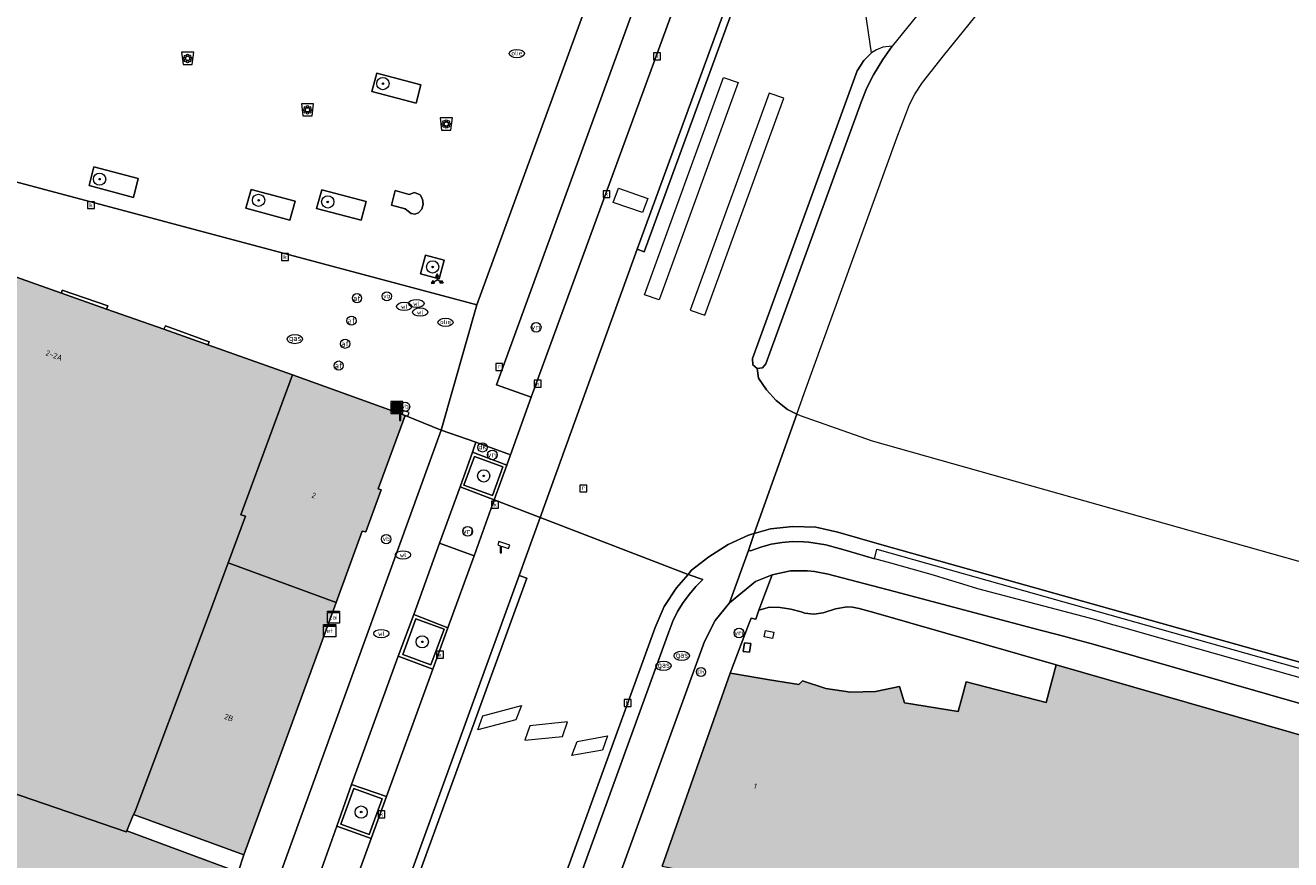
# Model space of a CAD drawing. Header units: metres. Extents: x 196496 to 197479, y 355250 to 356324.
# Tile 110 of 119: x 197276 to 197358, y 356019 to 356073. Entities that reach past the tile are written whole.
import ezdxf
from ezdxf.enums import TextEntityAlignment as Align

# ---------------------------------------------------------------- set-up
doc = ezdxf.new("R2010")
doc.units = ezdxf.units.M
doc.layers.get('0').update_dxf_attribs({"lineweight": 9})
for name, color, linetype, lineweight in [('B-WE-GR-BLOEMBAK-S', 251, 'Continuous', 9), ('B-WE-GR-BOOM-S', 251, 'Continuous', 9), ('B-WE-IE-MEUBILAIR_WEGMEUBILAIR-GV', 251, 'Continuous', 9), ('B-WE-IE-MEUBILAIR_WEGMEUBILAIR-S', 251, 'Continuous', 9), ('B-WE-IE-MEUBILAIR_WEGMEUBILAIR_PAAL-S', 251, 'Continuous', 9), ('B-WE-IE-MEUBILAIR_WEGMEUBILAIR_VERKEERSBORD-S', 251, 'Continuous', 9), ('B-WE-IE-TERREINAFSCHEIDING_KUNSTMATIG_MUUR-GV', 251, 'Continuous', 9), ('B-WE-KL-BRANDSTOF_PUT-S', 251, 'Continuous', 9), ('B-WE-KL-DATA-S', 251, 'Continuous', 9), ('B-WE-KL-DATA_KABELBED-G', 251, 'Continuous', 9), ('B-WE-KL-ET_KAST-S', 251, 'Continuous', 9), ('B-WE-KL-GAS_PUT-S', 251, 'Continuous', 9), ('B-WE-KL-WATER-S', 251, 'Continuous', 9), ('B-WE-OG-BEBOUWING-GV', 251, 'Continuous', 9), ('B-WE-OG-BEBOUWING_HUISNUMMER-T35', 90, 'Continuous', 9), ('B-WE-OG-TERREIN_ERF-GV', 251, 'Continuous', 9), ('B-WE-RI-GWA_KOLK-S', 251, 'Continuous', 9), ('B-WE-RI-GWA_RIOOLPUT-S', 251, 'Continuous', 9), ('B-WE-VH-ONVERHARD-GV', 251, 'Continuous', 9), ('B-WE-VH-VERHARDING_ASFALT-GV', 251, 'Continuous', 9), ('B-WE-VH-VERHARDING_BETON-GV', 251, 'Continuous', 9), ('B-WE-VH-VERHARDING_BETONSTRAATSTEEN-GV', 251, 'Continuous', 9), ('B-WE-VH-VERHARDING_OPEN-GV', 251, 'Continuous', 9), ('B-WE-VH-VERHARDING_STRAATBAKSTEEN-GV', 251, 'Continuous', 9), ('B-WE-VH-VERHARDING_TEGEL-GV', 251, 'Continuous', 9), ('B-WE-VW-AFSLUITPAAL-S', 251, 'Continuous', 9), ('B-WE-VW-VRI-S', 251, 'Continuous', 9)]:
    doc.layers.add(name, color=color, linetype=linetype, lineweight=lineweight)
doc.layers.add('X-XX-AL-PRESENTATIE_GEBOUW3-V', color=7, linetype='Continuous', lineweight=9, true_color=0xebe1d6)
doc.styles.add('NLCS-ISO', font='NLCS-ISO.ttf')
doc.styles.add('NLCS-ISO-ANNOTATIEF-T35', font='NLCS-ISO.ttf', dxfattribs={"height": 3.5})

# ---------------------------------------------------------------- blocks, each defined once
blk = doc.blocks.new('SIE-WEG_AFVALBAK-SO')
at = {"linetype": 'ByBlock', "lineweight": 18}
h = blk.add_hatch(color=0, dxfattribs=at)
h.dxf.hatch_style = 1
h.paths.add_polyline_path([(-1.5, -1.5), (1.5, -1.5), (1.5, 1.5), (-1.5, 1.5)])
at = {"color": 0, "linetype": 'ByBlock', "lineweight": 18}
for points in [[(-2, -2), (2, -2), (2, 2), (-2, 2)], [(-1.5, -1.5), (1.5, -1.5), (1.5, 1.5), (-1.5, 1.5)]]:
    blk.add_lwpolyline(points, close=True, dxfattribs=at)
blk = doc.blocks.new('SGR-BLOEMBAK-SO')
at = {"color": 0, "linetype": 'ByBlock', "lineweight": 18}
blk.add_lwpolyline([(-1.5, -2), (1.5, -2), (2, 2), (-2, 2)], close=True, dxfattribs=at)
for centre, radius in [((-1.05, 0), 0.35), ((-0.74, 0.74), 0.35), ((0, 0), 0.7), ((0, 1.05), 0.35), ((0.74, 0.74), 0.35), ((1.05, 0), 0.35), ((-0.74, -0.74), 0.35), ((0, -1.05), 0.35), ((0.74, -0.74), 0.35)]:
    blk.add_circle(centre, radius, dxfattribs=at)
blk = doc.blocks.new('SIE-WEG_VERKEERSBORD_WEGWIJZER-SO')
at = {"linetype": 'ByBlock', "lineweight": 18}
h = blk.add_hatch(color=0, dxfattribs=at)
h.dxf.hatch_style = 1
h.paths.add_polyline_path([(0.5, 1), (0, 2), (-0.5, 1)])
h = blk.add_hatch(color=0, dxfattribs=at)
h.dxf.hatch_style = 1
h.paths.add_polyline_path([(-1.38, -0.22), (-2, -1.15), (-0.88, -1.09)])
h = blk.add_hatch(color=0, dxfattribs=at)
h.dxf.hatch_style = 1
h.paths.add_polyline_path([(1.38, -0.22), (2, -1.15), (0.88, -1.09)])
at = {"color": 0, "linetype": 'ByBlock', "lineweight": 18}
for points in [[(-1.13, -0.65), (0, 0)], [(0, 1), (0, 0)], [(1.13, -0.65), (0, 0)]]:
    blk.add_lwpolyline(points, dxfattribs=at)
for points in [[(0.5, 1), (0, 2), (-0.5, 1)], [(-1.38, -0.22), (-2, -1.15), (-0.88, -1.09)], [(1.38, -0.22), (2, -1.15), (0.88, -1.09)]]:
    blk.add_lwpolyline(points, close=True, dxfattribs=at)
blk = doc.blocks.new('SKL-ET_KAST_ELEKTRA-SO')
at = {"color": 0, "linetype": 'ByBlock', "lineweight": 18}
for points in [[(-2, 2), (2, 2), (2, 1.68), (-2, 1.68)], [(-2, 1.52), (2, 1.52), (2, -2), (-2, -2)]]:
    blk.add_lwpolyline(points, close=True, dxfattribs=at)
at = {"color": 0, "linetype": 'ByBlock', "lineweight": 18, "style": 'NLCS-ISO'}
blk.add_text('et', height=1.5, dxfattribs=at).set_placement((0, 0), align=Align.MIDDLE_CENTER)
blk = doc.blocks.new('SKL-DATA_SIGNAAL_CAIKAST-SO')
at = {"color": 0, "linetype": 'ByBlock', "lineweight": 18}
for points in [[(-2, 2), (2, 2), (2, 1.68), (-2, 1.68)], [(-2, 1.52), (2, 1.52), (2, -2), (-2, -2)]]:
    blk.add_lwpolyline(points, close=True, dxfattribs=at)
at = {"color": 0, "linetype": 'ByBlock', "lineweight": 18, "style": 'NLCS-ISO'}
blk.add_text('cai', height=1.5, dxfattribs=at).set_placement((0, 0), align=Align.MIDDLE_CENTER)
blk = doc.blocks.new('SIE-WEG_PAAL_VERKEERSBORD-SO')
at = {"color": 0, "linetype": 'ByBlock', "lineweight": 18}
blk.add_circle((0, 0), 1.5, dxfattribs=at)
at = {"color": 0, "linetype": 'ByBlock', "lineweight": 18, "style": 'NLCS-ISO'}
blk.add_text('vb', height=1.5, dxfattribs=at).set_placement((0, 0.13), align=Align.MIDDLE_CENTER)
blk = doc.blocks.new('SKL-VRI_PAAL-SO')
at = {"lineweight": 18}
blk.add_circle((0, 0), 1.59, dxfattribs=at)
at = {"lineweight": 18, "style": 'NLCS-ISO'}
blk.add_text('vri', height=1.8, dxfattribs=at).set_placement((-0.06, 0.08), align=Align.MIDDLE_CENTER)
blk = doc.blocks.new('SIE-WEG_PAAL_DRUKKNOPPAAL-SO')
at = {"color": 0, "linetype": 'ByBlock', "lineweight": 18}
blk.add_circle((0, 0), 1.5, dxfattribs=at)
at = {"color": 0, "linetype": 'ByBlock', "lineweight": 18, "style": 'NLCS-ISO'}
blk.add_text('dk', height=1.5, dxfattribs=at).set_placement((0, 0.15), align=Align.MIDDLE_CENTER)
blk = doc.blocks.new('SVW-AFSLUITPAAL-SO')
at = {"lineweight": 18}
blk.add_circle((0, 0), 1.5, dxfattribs=at)
at = {"lineweight": 18, "style": 'NLCS-ISO'}
blk.add_text('af', height=1.8, dxfattribs=at).set_placement((0, 0), align=Align.MIDDLE_CENTER)
blk = doc.blocks.new('SKL-WATER_WATERLEIDINGPUT-SO')
at = {"color": 0, "linetype": 'ByBlock', "lineweight": 18}
blk.add_ellipse((0, 0), major_axis=(2.5, 0), ratio=0.54, dxfattribs=at)
at = {"color": 0, "linetype": 'ByBlock', "lineweight": 18, "style": 'NLCS-ISO'}
blk.add_text('wl', height=1.5, dxfattribs=at).set_placement((0, 0), align=Align.MIDDLE_CENTER)
blk = doc.blocks.new('SRI-KOLK-SO')
at = {"color": 0, "linetype": 'ByBlock', "lineweight": 18}
blk.add_lwpolyline([(-1.125, -1.125), (1.125, -1.125), (1.125, 1.125), (-1.125, 1.125)], close=True, dxfattribs=at)
at = {"color": 0, "linetype": 'ByBlock', "lineweight": 18, "style": 'NLCS-ISO'}
blk.add_text('k', height=1.5, dxfattribs=at).set_placement((0, 0), align=Align.MIDDLE_CENTER)
blk = doc.blocks.new('SKL-GAS_PUT-SO')
at = {"color": 0, "linetype": 'ByBlock', "lineweight": 18}
blk.add_ellipse((0, 0), major_axis=(2.5, 0), ratio=0.601255, dxfattribs=at)
at = {"color": 0, "linetype": 'ByBlock', "lineweight": 18, "style": 'NLCS-ISO'}
blk.add_text('gas', height=1.8, dxfattribs=at).set_placement((0.12, 0.3), align=Align.MIDDLE_CENTER)
blk = doc.blocks.new('SKL-BENZINEPUT_OLIEPUT-SO')
at = {"color": 0, "linetype": 'ByBlock', "lineweight": 18}
blk.add_ellipse((0, 0), major_axis=(2.5, 0), ratio=0.54, dxfattribs=at)
at = {"color": 0, "linetype": 'ByBlock', "lineweight": 18, "style": 'NLCS-ISO'}
blk.add_text('olie', height=1.5, dxfattribs=at).set_placement((0, 0.16), align=Align.MIDDLE_CENTER)
blk = doc.blocks.new('SRI-PUT_INSPECTIEPUT_RIOOLPUT-SO')
at = {"color": 0, "linetype": 'ByBlock', "lineweight": 18}
blk.add_lwpolyline([(-1.12, -1.12), (1.12, -1.12), (1.12, 1.12), (-1.12, 1.12)], close=True, dxfattribs=at)
at = {"color": 0, "linetype": 'ByBlock', "lineweight": 18, "style": 'NLCS-ISO'}
blk.add_text('r', height=1.5, dxfattribs=at).set_placement((0, 0.28), align=Align.MIDDLE_CENTER)
blk = doc.blocks.new('SIE-WEG_CAMERA-SO')
at = {"color": 0, "linetype": 'ByBlock', "lineweight": 18}
blk.add_lwpolyline([(-1.22, 0.41), (-1.22, -1.92), (-0.72, -1.92), (-0.72, 0.25), (1.55, -0.53), (1.95, 0.66), (-1.6, 1.86), (-2, 0.68)], close=True, dxfattribs=at)
blk = doc.blocks.new('SGR-BOOM_01-SO')
at = {"linetype": 'ByBlock', "lineweight": 18}
h = blk.add_hatch(color=0, dxfattribs=at)
h.dxf.hatch_style = 1
edge = h.paths.add_edge_path()
edge.add_arc((0, 0), 0.25, 0, 360)
at = {"color": 0, "linetype": 'ByBlock', "lineweight": 18}
for radius in [2, 0.25]:
    blk.add_circle((0, 0), radius, dxfattribs=at)

msp = doc.modelspace()

# ---------------------------------------------------------------- hatches: boundary and pattern name
at = {"layer": 'X-XX-AL-PRESENTATIE_GEBOUW3-V'}
for points in [[(197282.352, 356020.731), (197282.765, 356021.751), (197282.8, 356021.805), (197282.891, 356021.946), (197287.343, 356033.849), (197288.976, 356038.24), (197290.113, 356041.293), (197289.819, 356041.381), (197293.187, 356050.527), (197287.644, 356052.487), (197284.779, 356053.501), (197281.034, 356054.825), (197278.089, 356055.867), (197274.478, 356057.144), (197274.467, 356057.043), (197274.301, 356057.103), (197269.975, 356044.061), (197267.507, 356037.096), (197266.493, 356034.454), (197265.08, 356030.614), (197263.77, 356027.004), (197273.842, 356023.556), (197282.324, 356020.662)], [(197300.551, 356047.873), (197293.187, 356050.527), (197289.819, 356041.381), (197290.113, 356041.293), (197288.976, 356038.24), (197296.043, 356035.66), (197297.747, 356040.316), (197297.966, 356040.259), (197298.969, 356043.011), (197298.792, 356043.077)], [(197282.8, 356021.805), (197290.006, 356019.167), (197296.043, 356035.66), (197288.976, 356038.24), (197287.343, 356033.849), (197282.891, 356021.946)], [(197279.591, 356015.147), (197287.478, 356012.229), (197289.628, 356018.039), (197282.352, 356020.731), (197282.324, 356020.662), (197273.842, 356023.556), (197263.77, 356027.004), (197265.08, 356030.614), (197263.446, 356031.086), (197253.667, 355998.587), (197262.974, 355995.736), (197265.397, 356002.024), (197268.626, 356010.402), (197271.595, 356018.105)], [(197366.568, 355994.363), (197369.005, 356002.678), (197371.669, 356011.77), (197372.543, 356014.752), (197372.67, 356015.186), (197371.441, 356017.282), (197371.215, 356017.667), (197370.835, 356018.315), (197372.062, 356023.099), (197372.093, 356023.221), (197372.095, 356023.23), (197343.072, 356031.57), (197342.418, 356029.117), (197337.191, 356030.474), (197336.906, 356029.396), (197336.676, 356028.528), (197333.163, 356029.095), (197332.846, 356030.158), (197331.271, 356029.837), (197329.64, 356029.79), (197328.026, 356030.026), (197326.499, 356030.529), (197326.258, 356030.29), (197324.356, 356030.604), (197322.052, 356030.984), (197321.783, 356031.028), (197317.345, 356018.428), (197318.732, 356018.134), (197315.951, 356007.576), (197332.697, 356003.152), (197332.573, 356002.806), (197344.043, 355999.836), (197344.145, 356000.121), (197365.073, 355994.551), (197365.469, 355994.448), (197366.505, 355994.179), (197366.514, 355994.177)]]:
    msp.add_hatch(color=256, dxfattribs=at).paths.add_polyline_path(points)

# ---------------------------------------------------------------- linework, layer by layer
at = {"layer": 'B-WE-IE-MEUBILAIR_WEGMEUBILAIR-GV', "flags": 128}
for points in [[(197298.696, 356070.244), (197298.362, 356069.04), (197301.256, 356068.266), (197301.567, 356069.479)], [(197279.899, 356062.901), (197282.792, 356062.109), (197283.111, 356063.357), (197280.212, 356064.116)], [(197290.134, 356061.407), (197293.013, 356060.623), (197293.359, 356061.861), (197290.477, 356062.628)], [(197294.761, 356061.386), (197297.662, 356060.623), (197298, 356061.853), (197295.106, 356062.614)], [(197301.87, 356058.351), (197301.539, 356057.123), (197302.762, 356056.801), (197303.094, 356058.018)], [(197306.931, 356044.503), (197305.066, 356045.197), (197304.386, 356043.326), (197306.247, 356042.641)], [(197303.085, 356033.909), (197301.24, 356034.587), (197300.387, 356032.255), (197302.225, 356031.573)], [(197299.045, 356022.82), (197297.189, 356023.496), (197296.344, 356021.166), (197298.194, 356020.487)]]:
    msp.add_lwpolyline(points, close=True, dxfattribs=at)
at = {"layer": 'B-WE-IE-TERREINAFSCHEIDING_KUNSTMATIG_MUUR-GV', "flags": 128}
msp.add_lwpolyline([(197322.714, 356033.022), (197322.634, 356032.453), (197323.05, 356032.394), (197323.13, 356032.963)], close=True, dxfattribs=at)
at = {"layer": 'B-WE-KL-DATA_KABELBED-G', "flags": 128}
for points in [[(197317.135, 356055.429), (197316.188, 356055.748), (197321.337, 356069.959), (197322.292, 356069.628)], [(197317.135, 356055.429), (197316.188, 356055.748), (197321.337, 356069.959), (197322.292, 356069.628)], [(197325.282, 356068.611), (197324.33, 356068.935), (197319.165, 356054.747), (197320.125, 356054.423)], [(197325.282, 356068.611), (197324.33, 356068.935), (197319.165, 356054.747), (197320.125, 356054.423)], [(197314.144, 356061.793), (197314.484, 356062.715), (197316.39, 356062.051), (197316.049, 356061.123)], [(197314.144, 356061.793), (197314.484, 356062.715), (197316.39, 356062.051), (197316.049, 356061.123)], [(197305.297, 356027.327), (197305.615, 356028.249), (197308.155, 356028.923), (197307.784, 356027.99)], [(197305.297, 356027.327), (197305.615, 356028.249), (197308.155, 356028.923), (197307.784, 356027.99)], [(197310.819, 356026.894), (197311.161, 356027.846), (197308.689, 356027.6), (197308.371, 356026.66)], [(197310.819, 356026.894), (197311.161, 356027.846), (197308.689, 356027.6), (197308.371, 356026.66)], [(197313.432, 356025.997), (197311.437, 356025.656), (197311.789, 356026.576), (197313.765, 356026.94)], [(197313.432, 356025.997), (197311.437, 356025.656), (197311.789, 356026.576), (197313.765, 356026.94)]]:
    msp.add_lwpolyline(points, close=True, dxfattribs=at)
at = {"layer": 'B-WE-OG-BEBOUWING-GV', "flags": 128}
for points in [[(197282.352, 356020.731), (197282.765, 356021.751), (197282.8, 356021.805), (197282.891, 356021.946), (197287.343, 356033.849), (197288.976, 356038.24), (197290.113, 356041.293), (197289.819, 356041.381), (197293.187, 356050.527), (197287.644, 356052.487), (197284.779, 356053.501), (197281.034, 356054.825), (197278.089, 356055.867), (197274.478, 356057.144), (197274.467, 356057.043), (197274.301, 356057.103), (197269.975, 356044.061), (197267.507, 356037.096), (197266.493, 356034.454), (197265.08, 356030.614), (197263.77, 356027.004), (197273.842, 356023.556), (197282.324, 356020.662)], [(197300.551, 356047.873), (197293.187, 356050.527), (197289.819, 356041.381), (197290.113, 356041.293), (197288.976, 356038.24), (197296.043, 356035.66), (197297.747, 356040.316), (197297.966, 356040.259), (197298.969, 356043.011), (197298.792, 356043.077)], [(197282.8, 356021.805), (197290.006, 356019.167), (197296.043, 356035.66), (197288.976, 356038.24), (197287.343, 356033.849), (197282.891, 356021.946)], [(197279.591, 356015.147), (197287.478, 356012.229), (197289.628, 356018.039), (197282.352, 356020.731), (197282.324, 356020.662), (197273.842, 356023.556), (197263.77, 356027.004), (197265.08, 356030.614), (197263.446, 356031.086), (197253.667, 355998.587), (197262.974, 355995.736), (197265.397, 356002.024), (197268.626, 356010.402), (197271.595, 356018.105)]]:
    msp.add_lwpolyline(points, close=True, dxfattribs=at)
msp.add_lwpolyline([(197372.095, 356023.23), (197343.072, 356031.57), (197342.418, 356029.117), (197337.191, 356030.474), (197336.906, 356029.396), (197336.676, 356028.528), (197333.163, 356029.095), (197332.846, 356030.158), (197331.271, 356029.837), (197329.64, 356029.79), (197328.026, 356030.026), (197326.499, 356030.529), (197326.258, 356030.29), (197324.356, 356030.604), (197322.052, 356030.984), (197321.783, 356031.028), (197317.345, 356018.428), (197318.732, 356018.134), (197315.951, 356007.576), (197332.697, 356003.152), (197332.573, 356002.806), (197344.043, 355999.836), (197344.145, 356000.121), (197365.073, 355994.551)], dxfattribs=at)
at = {"layer": 'B-WE-OG-TERREIN_ERF-GV', "flags": 128}
for points in [[(197322.052, 356030.984), (197324.356, 356030.604), (197326.258, 356030.29), (197326.499, 356030.529), (197328.026, 356030.026), (197329.64, 356029.79), (197331.271, 356029.837), (197332.846, 356030.158), (197333.163, 356029.095), (197336.676, 356028.528), (197336.906, 356029.396), (197337.191, 356030.474), (197342.418, 356029.117), (197343.072, 356031.57), (197331.159, 356035.003), (197330.199, 356035.266), (197329.769, 356035.352), (197329.426, 356035.365), (197328.654, 356035.225), (197327.86, 356034.964), (197327.253, 356034.895), (197326.668, 356034.961), (197326.416, 356035.039), (197325.741, 356035.213), (197325.041, 356035.321), (197324.343, 356035.345), (197323.658, 356035.159), (197323.449, 356034.565), (197323.151, 356034.63), (197322.982, 356034.184), (197322.746, 356033.563), (197322.745, 356033.56), (197321.783, 356031.028)], [(197324.006, 356033.403), (197324.09, 356033.815), (197324.639, 356033.702), (197324.555, 356033.291)], [(197322.714, 356033.022), (197323.13, 356032.963), (197323.05, 356032.394), (197322.634, 356032.453)], [(197282.352, 356020.731), (197289.628, 356018.039), (197290.006, 356019.167), (197282.8, 356021.805), (197282.765, 356021.751)]]:
    msp.add_lwpolyline(points, close=True, dxfattribs=at)
at = {"layer": 'B-WE-VH-ONVERHARD-GV', "flags": 128}
for points in [[(197298.696, 356070.244), (197298.362, 356069.04), (197301.256, 356068.266), (197301.567, 356069.479)], [(197279.899, 356062.901), (197282.792, 356062.109), (197283.111, 356063.357), (197280.212, 356064.116)], [(197290.134, 356061.407), (197293.013, 356060.623), (197293.359, 356061.861), (197290.477, 356062.628)], [(197294.761, 356061.386), (197297.662, 356060.623), (197298, 356061.853), (197295.106, 356062.614)], [(197301.87, 356058.351), (197301.539, 356057.123), (197302.762, 356056.801), (197303.094, 356058.018)], [(197306.931, 356044.503), (197305.066, 356045.197), (197304.386, 356043.326), (197306.247, 356042.641)], [(197303.085, 356033.909), (197301.24, 356034.587), (197300.387, 356032.255), (197302.225, 356031.573)], [(197299.045, 356022.82), (197297.189, 356023.496), (197296.344, 356021.166), (197298.194, 356020.487)]]:
    msp.add_lwpolyline(points, close=True, dxfattribs=at)
at = {"layer": 'B-WE-VH-VERHARDING_ASFALT-GV', "flags": 128}
for points in [[(197324.679, 356081.848), (197316.165, 356058.559), (197315.706, 356058.729), (197309.369, 356041.209), (197319.033, 356037.487), (197319.262, 356037.755), (197320.382, 356038.642), (197321.638, 356039.446), (197322.984, 356040.051), (197323.348, 356040.154), (197326.126, 356047.961), (197325.522, 356048.266), (197324.786, 356048.84), (197324.151, 356049.541), (197323.638, 356050.313), (197323.534, 356050.938), (197323.262, 356051.168), (197323.228, 356051.586), (197330.087, 356070.388), (197330.507, 356071.069), (197331.01, 356071.56), (197330.387, 356075.866)], [(197277.764, 355934.062), (197281.589, 355945.089), (197282.298, 355946.944), (197284.319, 355952.649), (197284.769, 355953.872), (197287.318, 355960.877), (197288.914, 355965.268), (197292.474, 355966.922), (197299.159, 355985.265), (197301.911, 355992.811), (197308.706, 356011.518), (197310.75, 356017.169), (197316.878, 356034.012), (197317.465, 356035.383), (197318.273, 356036.597), (197319.033, 356037.487), (197309.369, 356041.209), (197307.994, 356037.407), (197308.501, 356037.232), (197278.994, 355956.19), (197277.651, 355952.399), (197276.968, 355950.522), (197276.304, 355948.628), (197274.96, 355944.848)]]:
    msp.add_lwpolyline(points, dxfattribs=at)
msp.add_lwpolyline([(197326.126, 356047.961), (197323.348, 356040.154), (197324.412, 356040.458), (197325.866, 356040.611), (197327.369, 356040.564), (197328.804, 356040.249), (197331.68, 356039.413), (197374.892, 356027.296), (197376.523, 356033.472), (197364.117, 356036.87), (197331.088, 356046.192), (197326.374, 356047.836)], close=True, dxfattribs=at)
at = {"layer": 'B-WE-VH-VERHARDING_BETON-GV', "flags": 128}
for points in [[(197321.261, 356083.139), (197308.772, 356049.073), (197307.436, 356045.307), (197307.186, 356044.618), (197306.371, 356042.364), (197309.369, 356041.209), (197315.706, 356058.729), (197324.214, 356082.016)], [(197273.324, 355941.728), (197276.499, 355950.683), (197279.207, 355958.243), (197291.902, 355993.114), (197307.994, 356037.407), (197309.369, 356041.209), (197306.371, 356042.364), (197305.045, 356038.699), (197303.334, 356034.002), (197302.346, 356031.289), (197299.318, 356022.971), (197298.32, 356020.231), (197295.667, 356012.929), (197294.684, 356010.224), (197288.885, 355994.263), (197287.908, 355991.574), (197283.921, 355980.596), (197282.937, 355977.887), (197278.809, 355966.521), (197277.823, 355963.806), (197275.466, 355957.317)]]:
    msp.add_lwpolyline(points, dxfattribs=at)
at = {"layer": 'B-WE-VH-VERHARDING_BETONSTRAATSTEEN-GV', "flags": 128}
for points in [[(197316.22, 356085.188), (197305.221, 356055.101), (197302.905, 356046.91), (197305.17, 356046.123), (197307.436, 356045.307), (197308.772, 356049.073), (197306.511, 356049.865), (197318.893, 356083.797)], [(197335.265, 356075.603), (197332.365, 356071.994), (197331.755, 356071.138), (197331.137, 356070.126), (197330.703, 356069.27), (197330.344, 356068.346), (197324.115, 356051.25), (197323.893, 356050.981), (197323.534, 356050.938), (197323.638, 356050.313), (197324.151, 356049.541), (197324.786, 356048.84), (197325.522, 356048.266), (197326.126, 356047.961), (197326.646, 356049.381), (197327.809, 356052.626), (197332.679, 356066.014), (197333.228, 356067.483), (197333.505, 356068.182), (197333.853, 356068.862), (197334.345, 356069.615), (197334.901, 356070.349), (197335.707, 356071.361), (197338.699, 356075.062)], [(197265.475, 355936.18), (197269.841, 355948.608), (197270.809, 355951.334), (197275.577, 355964.612), (197276.568, 355967.337), (197280.692, 355978.693), (197281.68, 355981.413), (197285.668, 355992.367), (197286.653, 355995.09), (197292.453, 356011.036), (197293.465, 356013.728), (197296.077, 356021.043), (197297.05, 356023.766), (197300.095, 356032.148), (197301.105, 356034.858), (197302.794, 356039.518), (197304.132, 356043.212), (197304.942, 356045.472), (197305.17, 356046.123), (197302.905, 356046.91), (197293.825, 356021.865), (197270.927, 355958.803), (197265.227, 355942.744), (197256.947, 355919.08)], [(197269.989, 355895.794), (197287.914, 355944.633), (197295.619, 355965.783), (197311.564, 356009.605), (197320.097, 356033.103), (197320.799, 356034.47), (197321.739, 356035.625), (197322.984, 356039.052), (197323.348, 356040.154), (197322.984, 356040.051), (197321.638, 356039.446), (197320.382, 356038.642), (197319.262, 356037.755), (197319.033, 356037.487), (197319.995, 356037.144), (197319.541, 356036.705), (197319.126, 356036.193), (197318.719, 356035.643), (197318.333, 356035.063), (197318.038, 356034.43), (197317.778, 356033.743), (197309.282, 356010.316), (197285.762, 355945.751), (197281.068, 355933.087)]]:
    msp.add_lwpolyline(points, dxfattribs=at)
for points in [[(197307.436, 356045.307), (197305.17, 356046.123), (197304.942, 356045.472), (197307.186, 356044.618)], [(197304.132, 356043.212), (197306.371, 356042.364), (197307.186, 356044.618), (197304.942, 356045.472)], [(197306.931, 356044.503), (197306.247, 356042.641), (197304.386, 356043.326), (197305.066, 356045.197)], [(197301.105, 356034.858), (197300.095, 356032.148), (197302.346, 356031.289), (197303.334, 356034.002)], [(197303.085, 356033.909), (197302.225, 356031.573), (197300.387, 356032.255), (197301.24, 356034.587)], [(197299.318, 356022.971), (197297.05, 356023.766), (197296.077, 356021.043), (197298.32, 356020.231)], [(197299.045, 356022.82), (197298.194, 356020.487), (197296.344, 356021.166), (197297.189, 356023.496)]]:
    msp.add_lwpolyline(points, close=True, dxfattribs=at)
at = {"layer": 'B-WE-VH-VERHARDING_OPEN-GV', "flags": 128}
for points in [[(197268.817, 356074.791), (197268.396, 356072.957), (197268.365, 356071.075), (197268.501, 356070.12), (197268.737, 356069.185), (197269.068, 356068.279), (197269.492, 356067.413), (197270.478, 356066.014), (197271.724, 356064.841), (197273.329, 356063.821), (197274.199, 356063.434), (197275.104, 356063.14), (197305.221, 356055.101), (197316.22, 356085.188)], [(197274.478, 356057.144), (197278.089, 356055.867), (197278.141, 356056.052), (197281.128, 356055.024), (197281.034, 356054.825), (197284.779, 356053.501), (197284.897, 356053.733), (197287.73, 356052.684), (197287.644, 356052.487), (197293.187, 356050.527), (197300.551, 356047.873), (197302.905, 356046.91), (197305.221, 356055.101), (197275.104, 356063.14)]]:
    msp.add_lwpolyline(points, dxfattribs=at)
for points in [[(197298.696, 356070.244), (197301.567, 356069.479), (197301.256, 356068.266), (197298.362, 356069.04)], [(197279.899, 356062.901), (197280.212, 356064.116), (197283.111, 356063.357), (197282.792, 356062.109)], [(197290.134, 356061.407), (197290.477, 356062.628), (197293.359, 356061.861), (197293.013, 356060.623)], [(197294.761, 356061.386), (197295.106, 356062.614), (197298, 356061.853), (197297.662, 356060.623)], [(197299.9, 356062.562), (197299.643, 356061.62), (197300.556, 356061.375), (197300.927, 356061.066), (197301.173, 356061.032), (197301.407, 356061.117), (197301.634, 356061.359), (197301.73, 356061.676), (197301.687, 356062.003), (197301.523, 356062.288), (197301.165, 356062.433), (197300.797, 356062.317)], [(197299.9, 356062.562), (197300.797, 356062.317), (197301.165, 356062.433), (197301.523, 356062.288), (197301.687, 356062.003), (197301.73, 356061.676), (197301.634, 356061.359), (197301.407, 356061.117), (197301.173, 356061.032), (197300.927, 356061.066), (197300.556, 356061.375), (197299.643, 356061.62)], [(197301.87, 356058.351), (197303.094, 356058.018), (197302.762, 356056.801), (197301.539, 356057.123)], [(197281.034, 356054.825), (197281.128, 356055.024), (197278.141, 356056.052), (197278.089, 356055.867)], [(197284.779, 356053.501), (197287.644, 356052.487), (197287.73, 356052.684), (197284.897, 356053.733)], [(197374.817, 356027.01), (197374.892, 356027.296), (197331.68, 356039.413), (197328.804, 356040.249), (197327.369, 356040.564), (197325.866, 356040.611), (197324.412, 356040.458), (197323.348, 356040.154), (197322.984, 356039.052), (197323.109, 356039.022), (197323.788, 356039.268), (197324.45, 356039.453), (197325.167, 356039.568), (197325.853, 356039.63), (197326.562, 356039.618), (197326.91, 356039.59), (197328.022, 356039.416), (197329.133, 356039.104), (197330.042, 356038.851), (197331.206, 356038.513), (197331.368, 356039.132), (197374.784, 356026.886), (197374.792, 356026.917)]]:
    msp.add_lwpolyline(points, close=True, dxfattribs=at)
at = {"layer": 'B-WE-VH-VERHARDING_STRAATBAKSTEEN-GV', "flags": 128}
for points in [[(197308.772, 356049.073), (197321.261, 356083.139), (197319.947, 356083.618), (197319.877, 356083.431), (197318.893, 356083.797), (197306.511, 356049.865)], [(197323.534, 356050.938), (197323.893, 356050.981), (197324.115, 356051.25), (197330.344, 356068.346), (197330.703, 356069.27), (197331.137, 356070.126), (197331.755, 356071.138), (197332.365, 356071.994), (197331.753, 356071.939), (197331.334, 356071.76), (197331.01, 356071.56), (197330.507, 356071.069), (197330.087, 356070.388), (197323.228, 356051.586), (197323.262, 356051.168)], [(197306.371, 356042.364), (197304.132, 356043.212), (197302.794, 356039.518), (197305.045, 356038.699)], [(197302.794, 356039.518), (197301.105, 356034.858), (197303.334, 356034.002), (197305.045, 356038.699)], [(197300.095, 356032.148), (197297.05, 356023.766), (197299.318, 356022.971), (197302.346, 356031.289)], [(197298.32, 356020.231), (197296.077, 356021.043), (197293.465, 356013.728), (197295.667, 356012.929)]]:
    msp.add_lwpolyline(points, close=True, dxfattribs=at)
for points in [[(197270.927, 355958.803), (197293.825, 356021.865), (197302.905, 356046.91), (197300.551, 356047.873), (197298.792, 356043.077), (197298.969, 356043.011), (197297.966, 356040.259), (197297.747, 356040.316), (197296.043, 356035.66), (197290.006, 356019.167), (197289.628, 356018.039), (197287.478, 356012.229), (197286.772, 356010.12), (197286.884, 356010.098), (197281.521, 355995.523), (197281.394, 355995.19), (197281.313, 355995.115), (197275.622, 355979.488), (197275.759, 355979.457), (197275.534, 355978.841)], [(197309.282, 356010.316), (197317.778, 356033.743), (197318.038, 356034.43), (197318.333, 356035.063), (197318.719, 356035.643), (197319.126, 356036.193), (197319.541, 356036.705), (197319.995, 356037.144), (197319.033, 356037.487), (197318.273, 356036.597), (197317.465, 356035.383), (197316.878, 356034.012), (197310.75, 356017.169)], [(197317.345, 356018.428), (197321.783, 356031.028), (197322.745, 356033.56), (197322.746, 356033.563), (197322.982, 356034.184), (197323.151, 356034.63), (197323.449, 356034.565), (197323.658, 356035.159), (197324.533, 356037.466), (197323.445, 356037.028), (197321.739, 356035.625), (197320.799, 356034.47), (197320.097, 356033.103), (197311.564, 356009.605)]]:
    msp.add_lwpolyline(points, dxfattribs=at)
at = {"layer": 'B-WE-VH-VERHARDING_TEGEL-GV', "flags": 128}
for points in [[(197315.706, 356058.729), (197316.165, 356058.559), (197324.679, 356081.848), (197324.214, 356082.016)], [(197307.994, 356037.407), (197291.902, 355993.114), (197279.207, 355958.243), (197276.499, 355950.683), (197273.324, 355941.728), (197272.83, 355940.27), (197266.517, 355922.203), (197266.998, 355922.067), (197274.96, 355944.848), (197276.304, 355948.628), (197276.968, 355950.522), (197277.651, 355952.399), (197278.994, 355956.19), (197308.501, 356037.232)]]:
    msp.add_lwpolyline(points, close=True, dxfattribs=at)
for points in [[(197374.628, 356026.296), (197348.568, 356033.683), (197347.59, 356033.976), (197346.629, 356034.236), (197345.66, 356034.527), (197337.964, 356036.54), (197336.99, 356036.847), (197336.035, 356037.126), (197335.072, 356037.445), (197332.271, 356038.219), (197331.228, 356038.507), (197331.206, 356038.513), (197330.042, 356038.851), (197329.133, 356039.104), (197328.022, 356039.416), (197326.91, 356039.59), (197326.562, 356039.618), (197325.853, 356039.63), (197325.167, 356039.568), (197324.45, 356039.453), (197323.788, 356039.268), (197323.109, 356039.022), (197322.984, 356039.052), (197321.739, 356035.625), (197323.445, 356037.028), (197324.533, 356037.466), (197325.712, 356037.713), (197326.822, 356037.713), (197327.294, 356037.678), (197328.178, 356037.492), (197332.506, 356036.359), (197341.624, 356033.957), (197343.564, 356033.443), (197344.526, 356033.188), (197345.494, 356032.917), (197374.204, 356024.69)], [(197374.204, 356024.69), (197345.494, 356032.917), (197344.526, 356033.188), (197343.564, 356033.443), (197341.624, 356033.957), (197332.506, 356036.359), (197328.178, 356037.492), (197327.294, 356037.678), (197326.822, 356037.713), (197325.712, 356037.713), (197324.533, 356037.466), (197323.658, 356035.159), (197324.343, 356035.345), (197325.041, 356035.321), (197325.741, 356035.213), (197326.416, 356035.039), (197326.668, 356034.961), (197327.253, 356034.895), (197327.86, 356034.964), (197328.654, 356035.225), (197329.426, 356035.365), (197329.769, 356035.352), (197330.199, 356035.266), (197331.159, 356035.003), (197343.072, 356031.57), (197372.095, 356023.23)]]:
    msp.add_lwpolyline(points, dxfattribs=at)

# ---------------------------------------------------------------- block references
at = {"layer": 'B-WE-GR-BLOEMBAK-S', "xscale": 0.2, "yscale": 0.2, "zscale": 0.2}
for p in [(197286.334, 356071.2), (197294.164, 356067.84), (197303.23, 356066.914)]:
    msp.add_blockref('SGR-BLOEMBAK-SO', p, dxfattribs=at)
at = {"layer": 'B-WE-GR-BOOM-S', "xscale": 0.2, "yscale": 0.2, "zscale": 0.2}
for p in [(197299.09, 356069.551), (197280.579, 356063.309), (197290.971, 356061.927), (197295.488, 356061.822), (197302.341, 356057.573), (197305.676, 356043.922), (197301.66, 356033.082), (197297.671, 356021.957)]:
    msp.add_blockref('SGR-BOOM_01-SO', p, dxfattribs=at)
at = {"layer": 'B-WE-IE-MEUBILAIR_WEGMEUBILAIR-S', "xscale": 0.2, "yscale": 0.2, "zscale": 0.2}
for name, p in [('SIE-WEG_PAAL_VERKEERSBORD-SO', (197299.347, 356055.655)), ('SIE-WEG_AFVALBAK-SO', (197300.003, 356048.388)), ('SIE-WEG_PAAL_VERKEERSBORD-SO', (197300.541, 356048.438)), ('SIE-WEG_CAMERA-SO', (197300.41, 356047.925)), ('SIE-WEG_CAMERA-SO', (197300.41, 356047.925)), ('SIE-WEG_PAAL_VERKEERSBORD-SO', (197299.308, 356039.791)), ('SIE-WEG_CAMERA-SO', (197306.994, 356039.273)), ('SIE-WEG_CAMERA-SO', (197306.994, 356039.273))]:
    msp.add_blockref(name, p, dxfattribs=at)
at = {"layer": 'B-WE-IE-MEUBILAIR_WEGMEUBILAIR_PAAL-S', "xscale": 0.2, "yscale": 0.2, "zscale": 0.2}
for p in [(197305.596, 356045.782), (197319.874, 356031.111)]:
    msp.add_blockref('SIE-WEG_PAAL_DRUKKNOPPAAL-SO', p, dxfattribs=at)
at = {"layer": 'B-WE-IE-MEUBILAIR_WEGMEUBILAIR_VERKEERSBORD-S', "xscale": 0.2, "yscale": 0.2, "zscale": 0.2}
msp.add_blockref('SIE-WEG_VERKEERSBORD_WEGWIJZER-SO', (197302.635, 356056.734), dxfattribs=at)
at = {"layer": 'B-WE-KL-BRANDSTOF_PUT-S', "xscale": 0.2, "yscale": 0.2, "zscale": 0.2}
for p in [(197307.842, 356071.517), (197303.186, 356053.953)]:
    msp.add_blockref('SKL-BENZINEPUT_OLIEPUT-SO', p, dxfattribs=at)
at = {"layer": 'B-WE-KL-DATA-S', "xscale": 0.2, "yscale": 0.2, "zscale": 0.2}
msp.add_blockref('SKL-DATA_SIGNAAL_CAIKAST-SO', (197295.865, 356034.693), dxfattribs=at)
at = {"layer": 'B-WE-KL-ET_KAST-S', "xscale": 0.2, "yscale": 0.2, "zscale": 0.2}
msp.add_blockref('SKL-ET_KAST_ELEKTRA-SO', (197295.608, 356033.803), dxfattribs=at)
at = {"layer": 'B-WE-KL-GAS_PUT-S', "xscale": 0.2, "yscale": 0.2, "zscale": 0.2}
for p in [(197293.34, 356052.86), (197317.418, 356031.515), (197318.612, 356032.169)]:
    msp.add_blockref('SKL-GAS_PUT-SO', p, dxfattribs=at)
at = {"layer": 'B-WE-KL-WATER-S', "xscale": 0.2, "yscale": 0.2, "zscale": 0.2}
for p in [(197300.479, 356054.993), (197301.277, 356055.185), (197301.52, 356054.625), (197300.404, 356038.761), (197298.988, 356033.619)]:
    msp.add_blockref('SKL-WATER_WATERLEIDINGPUT-SO', p, dxfattribs=at)
at = {"layer": 'B-WE-RI-GWA_KOLK-S', "xscale": 0.2, "yscale": 0.2, "zscale": 0.2}
for p in [(197317.001, 356071.341), (197313.703, 356062.331), (197280.018, 356061.609), (197292.699, 356058.23), (197309.206, 356049.953), (197306.418, 356042.047), (197302.823, 356032.236), (197315.085, 356029.079), (197299, 356021.812)]:
    msp.add_blockref('SRI-KOLK-SO', p, dxfattribs=at)
at = {"layer": 'B-WE-RI-GWA_RIOOLPUT-S', "xscale": 0.2, "yscale": 0.2, "zscale": 0.2}
for p in [(197306.691, 356051.032), (197312.189, 356043.098)]:
    msp.add_blockref('SRI-PUT_INSPECTIEPUT_RIOOLPUT-SO', p, dxfattribs=at)
at = {"layer": 'B-WE-VW-AFSLUITPAAL-S', "xscale": 0.2, "yscale": 0.2, "zscale": 0.2}
for p in [(197297.4, 356055.537), (197297.04, 356054.063), (197296.628, 356052.555), (197296.202, 356051.129)]:
    msp.add_blockref('SVW-AFSLUITPAAL-SO', p, dxfattribs=at)
at = {"layer": 'B-WE-VW-VRI-S', "xscale": 0.2, "yscale": 0.2, "zscale": 0.2}
for p in [(197309.105, 356053.632), (197306.24, 356045.295), (197304.627, 356040.293), (197322.361, 356033.657)]:
    msp.add_blockref('SKL-VRI_PAAL-SO', p, dxfattribs=at)

# ---------------------------------------------------------------- texts
at = {"layer": 'B-WE-OG-BEBOUWING_HUISNUMMER-T35', "style": 'NLCS-ISO-ANNOTATIEF-T35'}
for s, rotation, p in [('2-2A', 340.5, (197277.608, 356051.794)), ('2', 340, (197294.579, 356042.647)), ('2B', 339.9, (197289.026, 356028.126)), ('1', 340.6, (197323.427, 356023.656))]:
    msp.add_text(s, height=0.36, rotation=rotation, dxfattribs=at).set_placement(p, align=Align.MIDDLE)

doc.saveas('drawing.dxf')
